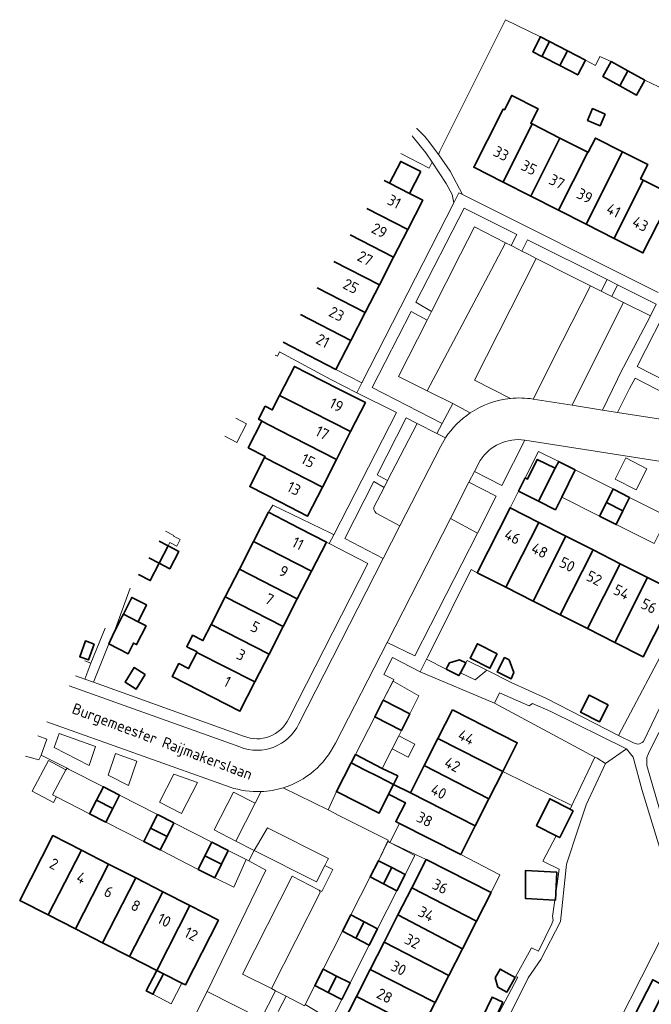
# Model space of a CAD drawing. Header units: metres. Extents: x 178952 to 185583, y 415201 to 419317.
# Tile 10 of 165: x 180273 to 180377, y 418049 to 418210. Entities that reach past the tile are written whole.
import ezdxf
from ezdxf.enums import TextEntityAlignment as Align

# ---------------------------------------------------------------- set-up
doc = ezdxf.new("R2010")
doc.units = ezdxf.units.M
for name, color, linetype, lineweight in [('B-XX-GR-BEPLANTING_CULTUUR_BODEMBEDEKKER-GV', 253, 'Continuous', 18), ('B-XX-GR-BEPLANTING_CULTUUR_HEESTERS-GV', 253, 'Continuous', 18), ('B-XX-OG-BEBOUWING-GV', 252, 'Continuous', 35), ('B-XX-OG-BEBOUWING-T18', 252, 'Continuous', 18), ('B-XX-OG-BEBOUWING_OVERBOUWING-GV', 252, 'Continuous', 18), ('B-XX-OG-BEBOUWING_SCHUUR-GV', 252, 'Continuous', 35), ('B-XX-OG-TERREIN_CULTUURSCHEIDING-GV', 253, 'Continuous', 18), ('B-XX-OG-TERREIN_ERF-GV', 253, 'Continuous', 18), ('B-XX-OG-TOPOGRAFIE-T18', 253, 'Continuous', 18), ('B-XX-VH-VERHARDING_ASFALT-GV', 251, 'Continuous', 18), ('B-XX-VH-VERHARDING_BEDRIJFSVLOERPLAAT-GV', 251, 'Continuous', 18), ('B-XX-VH-VERHARDING_BETONSTRAATSTEEN-GV', 251, 'Continuous', 18), ('B-XX-VH-VERHARDING_OPEN-GV', 251, 'Continuous', 18), ('B-XX-VH-VERHARDING_SIERBESTRATING-GV', 251, 'Continuous', 18), ('B-XX-VH-VERHARDING_TEGEL-GV', 251, 'Continuous', 18)]:
    doc.layers.add(name, color=color, linetype=linetype, lineweight=lineweight)
doc.styles.add('NLCS-ISO-M-T18', font='NLCS-ISO.ttf', dxfattribs={"height": 1.8})

msp = doc.modelspace()

# ---------------------------------------------------------------- linework, layer by layer
at = {"layer": 'B-XX-GR-BEPLANTING_CULTUUR_BODEMBEDEKKER-GV'}
for points in [[(180340.542, 418162.302), (180345.291, 418171.67), (180347.566, 418176.157), (180352.666, 418173.546), (180353.587, 418173.079), (180354.514, 418174.929), (180345.891, 418179.25), (180337.984, 418163.819)], [(180356.376, 418171.664), (180357.706, 418170.989), (180363.421, 418168.09), (180366.391, 418166.58), (180366.61, 418166.471), (180368.367, 418165.596), (180369.325, 418167.507), (180356.297, 418174.035), (180355.366, 418172.176)], [(180372.01, 418163.782), (180376.435, 418161.578), (180377.391, 418163.466), (180371.071, 418166.633), (180370.12, 418164.723)], [(180339.844, 418149.307), (180335.141, 418151.65), (180339.803, 418160.845), (180337.205, 418162.299), (180330.821, 418149.84), (180342.274, 418143.947), (180344.011, 418147.23)], [(180373.919, 418151.373), (180373.018, 418149.676), (180371.048, 418145.721), (180383.461, 418143.84), (180385.678, 418143.438), (180387.872, 418142.923), (180388.361, 418143.94)], [(180338.2, 418143.918), (180336.361, 418144.86), (180331.621, 418135.517), (180333.322, 418134.556)], [(180331.474, 418129.222), (180331.231, 418129.482), (180331.077, 418129.814), (180331.07, 418130.233), (180332.745, 418133.449), (180331.056, 418134.404), (180326.321, 418125.07), (180332.601, 418121.82), (180335.338, 418127.152)], [(180351.13, 418131.988), (180346.682, 418134.295), (180343.632, 418128.335), (180348.059, 418125.972)], [(180383.514, 418108.842), (180391.333, 418124.809), (180388.839, 418126.012), (180371.236, 418092.794), (180373.654, 418091.555), (180374.352, 418091.359), (180374.66, 418091.439), (180375.109, 418091.619), (180375.294, 418091.815)], [(180349.593, 418103.488), (180346.402, 418105.101), (180346.15, 418104.711), (180345.266, 418103.053), (180347.673, 418101.899)], [(180360.115, 418096.708), (180357.1, 418098.038), (180356.562, 418097.637), (180351.664, 418099.775), (180350.895, 418098.101), (180361.723, 418092.26), (180367.337, 418089.232), (180367.695, 418089.054), (180369.097, 418088.167), (180372.502, 418090.605)], [(180285.421, 418090.96), (180279.481, 418093.13), (180278.631, 418090.79), (180284.371, 418087.86)], [(180302.151, 418085.06), (180298.251, 418086.45), (180295.911, 418081.87), (180299.551, 418079.98)], [(180311.611, 418081.69), (180308.031, 418083.47), (180304.881, 418077.32), (180308.461, 418075.47)], [(180311.471, 418073.91), (180310.591, 418072.21), (180313.38, 418070.692), (180303.751, 418050.83), (180312.611, 418046.34), (180314.96, 418050.93), (180314.268, 418051.278), (180309.511, 418053.67), (180317.7, 418069.74), (180322.106, 418067.451), (180322.551, 418067.22), (180324.361, 418070.8), (180323.051, 418071.47), (180321.671, 418068.81)]]:
    msp.add_lwpolyline(points, close=True, dxfattribs=at)
msp.add_lwpolyline([(180348.511, 418137.87), (180347.596, 418136.083), (180352.046, 418133.784), (180355.835, 418141.209)], dxfattribs=at)
msp.add_lwpolyline([(180355.835, 418141.209, 0.2893203), (180348.511, 418137.87)], format="xyb", dxfattribs=at)
at = {"layer": 'B-XX-GR-BEPLANTING_CULTUUR_HEESTERS-GV'}
for points in [[(180375.881, 418136.52), (180372.401, 418138.28), (180370.641, 418134.79), (180374.131, 418133.05)], [(180292.18, 418088.56), (180288.721, 418089.82), (180287.511, 418086.27), (180290.821, 418084.57)]]:
    msp.add_lwpolyline(points, close=True, dxfattribs=at)
for points in [[(180282.134, 418102.569), (180283.659, 418102.022), (180284.651, 418104.61), (180283.647, 418104.996)], [(180273.918, 418089.393), (180276.139, 418088.774), (180276.521, 418089.57), (180277.451, 418092.17), (180275.978, 418092.698)], [(180350.779, 418041.747), (180356.368, 418053.038), (180358.453, 418056.065), (180361.692, 418062.311), (180362.601, 418071.12), (180362.662, 418071.711), (180364.57, 418077.459), (180365.071, 418078.967), (180365.879, 418081.401), (180369.097, 418088.167), (180367.695, 418089.054), (180367.337, 418089.232), (180363.855, 418082.004), (180363.572, 418081.299), (180363.255, 418080.694), (180363.334, 418080.653), (180363.756, 418080.436), (180361.563, 418076.051), (180361.074, 418076.3), (180360.982, 418076.346), (180358.813, 418072.198), (180358.918, 418072.146), (180361.459, 418070.873), (180360.909, 418066.888), (180360.848, 418065.797), (180360.759, 418065.802), (180360.39, 418063.132), (180360.502, 418062.484), (180360.256, 418061.906), (180358.087, 418057.449), (180356.943, 418057.961), (180356.558, 418057.269), (180354.32, 418053.24), (180354.677, 418053.138), (180351.011, 418046.221)]]:
    msp.add_lwpolyline(points, dxfattribs=at)
at = {"layer": 'B-XX-OG-BEBOUWING-GV'}
for points in [[(180362.835, 418205.018), (180359.882, 418206.562), (180358.655, 418204.082), (180358.77, 418204.022), (180361.574, 418202.606)], [(180365.794, 418203.471), (180362.835, 418205.018), (180361.574, 418202.606), (180364.533, 418201.059)], [(180372.759, 418201.724), (180369.997, 418203.243), (180368.655, 418200.803), (180371.417, 418199.284)], [(180375.52, 418200.205), (180372.759, 418201.724), (180371.417, 418199.284), (180374.178, 418197.765)], [(180357.063, 418193.027), (180356.821, 418193.15), (180358.018, 418195.516), (180353.698, 418197.702), (180352.501, 418195.335), (180352.277, 418195.449), (180349.721, 418190.39), (180347.46, 418185.93), (180352.292, 418183.485)], [(180361.609, 418190.728), (180357.063, 418193.027), (180352.292, 418183.485), (180356.83, 418181.188)], [(180366.156, 418188.428), (180361.609, 418190.728), (180356.83, 418181.188), (180361.385, 418178.883)], [(180371.842, 418188.48), (180367.419, 418190.717), (180366.239, 418188.386), (180366.156, 418188.428), (180361.385, 418178.883), (180365.932, 418176.581)], [(180375.247, 418183.829), (180374.841, 418184.034), (180376.021, 418186.366), (180371.842, 418188.48), (180365.932, 418176.581), (180370.487, 418174.276)], [(180380.041, 418181.4), (180375.581, 418183.66), (180375.247, 418183.829), (180370.487, 418174.276), (180375.221, 418171.88)], [(180325.251, 418149.63), (180320.211, 418152.199), (180318.056, 418153.297), (180315.624, 418148.526), (180317.778, 418147.428), (180327.269, 418142.588), (180329.7, 418147.36)], [(180317.778, 418147.428), (180315.624, 418148.526), (180314.414, 418146.154), (180313.257, 418146.744), (180312.177, 418144.625), (180312.724, 418144.346), (180312.712, 418144.323), (180315.462, 418142.888), (180324.956, 418138.046), (180327.269, 418142.588)], [(180315.462, 418142.888), (180312.712, 418144.323), (180310.483, 418139.95), (180313.246, 418138.541), (180313.156, 418138.365), (180322.643, 418133.505), (180324.956, 418138.046)], [(180322.643, 418133.505), (180313.156, 418138.365), (180310.723, 418133.594), (180315.771, 418131.02), (180320.221, 418128.75)], [(180360.846, 418136.593), (180357.885, 418138.049), (180356.297, 418134.818), (180355.904, 418135.012), (180354.811, 418132.854), (180358.107, 418131.185)], [(180364.085, 418136.335), (180361.453, 418137.665), (180361.398, 418137.715), (180360.846, 418136.593), (180358.107, 418131.185), (180360.859, 418129.791), (180361.906, 418131.867)], [(180373.019, 418131.822), (180370.379, 418133.156), (180370.321, 418133.2), (180369.218, 418130.968), (180371.927, 418129.593)], [(180371.927, 418129.593), (180369.218, 418130.968), (180368.115, 418128.736), (180370.836, 418127.364)], [(180318.841, 418126.77), (180313.777, 418129.365), (180311.334, 418124.58), (180320.848, 418119.713), (180323.291, 418124.49)], [(180358.134, 418127.72), (180353.421, 418130.11), (180348.051, 418119.46), (180352.748, 418117.079)], [(180362.589, 418125.462), (180358.134, 418127.72), (180352.748, 418117.079), (180357.204, 418114.82)], [(180311.334, 418124.58), (180309.023, 418120.054), (180318.523, 418115.167), (180320.848, 418119.713)], [(180367.035, 418123.208), (180362.589, 418125.462), (180357.204, 418114.82), (180361.659, 418112.561)], [(180371.499, 418120.945), (180367.035, 418123.208), (180361.659, 418112.561), (180366.123, 418110.298)], [(180309.023, 418120.054), (180306.699, 418115.5), (180316.208, 418110.639), (180318.523, 418115.167)], [(180375.954, 418118.686), (180371.499, 418120.945), (180366.123, 418110.298), (180370.588, 418108.034)], [(180380.641, 418116.31), (180375.954, 418118.686), (180370.588, 418108.034), (180375.251, 418105.67)], [(180293.806, 418114.182), (180291.396, 418115.406), (180289.986, 418112.651), (180292.4, 418111.415)], [(180306.699, 418115.5), (180304.383, 418110.965), (180313.888, 418106.103), (180316.208, 418110.639)], [(180293.71, 418110.75), (180292.4, 418111.415), (180289.986, 418112.651), (180289.801, 418112.29), (180288.491, 418109.73), (180287.611, 418107.79), (180290.751, 418106.17), (180291.651, 418107.92), (180292.151, 418107.68)], [(180304.383, 418110.965), (180303.045, 418108.344), (180301.348, 418109.21), (180300.391, 418107.336), (180302.088, 418106.47), (180302.058, 418106.412), (180311.564, 418101.557), (180313.888, 418106.103)], [(180302.058, 418106.412), (180300.697, 418103.746), (180299.061, 418104.58), (180297.981, 418102.46), (180309.121, 418096.78), (180311.564, 418101.557)], [(180336.965, 418096.305), (180332.614, 418098.553), (180331.236, 418095.859), (180335.602, 418093.614)], [(180343.971, 418096.97), (180341.594, 418092.286), (180352.224, 418086.873), (180352.233, 418086.891), (180354.611, 418091.58)], [(180341.594, 418092.286), (180339.339, 418087.842), (180349.964, 418082.416), (180352.224, 418086.873)], [(180332.446, 418087.388), (180330.249, 418088.518), (180328.057, 418089.645), (180327.359, 418088.281), (180329.559, 418087.163), (180331.765, 418086.043), (180334.288, 418084.761), (180335.004, 418086.144)], [(180331.765, 418086.043), (180329.559, 418087.163), (180327.359, 418088.281), (180324.95, 418083.573), (180331.925, 418080.039), (180333.498, 418083.182), (180334.288, 418084.761)], [(180339.339, 418087.842), (180337.066, 418083.362), (180347.703, 418077.958), (180349.964, 418082.416)], [(180289.381, 418083), (180286.721, 418084.37), (180285.58, 418082.16), (180288.241, 418080.79)], [(180337.066, 418083.362), (180334.288, 418084.761), (180333.498, 418083.182), (180336.252, 418081.757), (180334.68, 418078.66), (180335.259, 418078.366), (180345.321, 418073.26), (180347.703, 418077.958)], [(180288.241, 418080.79), (180285.58, 418082.16), (180284.44, 418079.95), (180287.101, 418078.58)], [(180298.291, 418078.44), (180295.591, 418079.82), (180294.466, 418077.605), (180297.169, 418076.232)], [(180297.169, 418076.232), (180294.466, 418077.605), (180293.341, 418075.39), (180296.041, 418074.01)], [(180283.109, 418073.976), (180278.401, 418076.38), (180272.981, 418065.75), (180277.674, 418063.355)], [(180307.2, 418073.92), (180304.481, 418075.27), (180303.371, 418073.045), (180306.088, 418071.69)], [(180287.559, 418071.705), (180283.109, 418073.976), (180277.674, 418063.355), (180282.118, 418061.087)], [(180306.088, 418071.69), (180303.371, 418073.045), (180302.261, 418070.82), (180304.981, 418069.47)], [(180292.009, 418069.433), (180287.559, 418071.705), (180282.118, 418061.087), (180286.571, 418058.815)], [(180334.016, 418071.136), (180331.816, 418072.256), (180330.461, 418069.597), (180332.653, 418068.459)], [(180336.213, 418070.017), (180334.016, 418071.136), (180332.653, 418068.459), (180334.844, 418067.321)], [(180339.671, 418072.47), (180337.29, 418067.789), (180347.906, 418062.349), (180350.301, 418067.06), (180350.295, 418067.063)], [(180296.451, 418067.166), (180292.009, 418069.433), (180286.571, 418058.815), (180291.015, 418056.547)], [(180337.29, 418067.789), (180335.035, 418063.356), (180345.611, 418057.834), (180347.906, 418062.349)], [(180300.91, 418064.889), (180296.451, 418067.166), (180291.015, 418056.547), (180295.468, 418054.275)], [(180305.591, 418062.5), (180300.91, 418064.889), (180295.468, 418054.275), (180296.552, 418053.722), (180299.576, 418052.179), (180300.161, 418051.88)], [(180329.49, 418062.232), (180327.298, 418063.371), (180325.922, 418060.684), (180328.12, 418059.545)], [(180335.035, 418063.356), (180332.763, 418058.888), (180343.384, 418053.452), (180345.611, 418057.834)], [(180331.682, 418061.092), (180329.49, 418062.232), (180328.12, 418059.545), (180330.318, 418058.405)], [(180332.763, 418058.888), (180330.49, 418054.42), (180341.134, 418049.025), (180343.384, 418053.452)], [(180324.973, 418053.346), (180322.761, 418054.474), (180321.392, 418051.789), (180323.599, 418050.652)], [(180327.179, 418052.22), (180324.973, 418053.346), (180323.599, 418050.652), (180325.805, 418049.515)], [(180330.49, 418054.42), (180328.236, 418049.988), (180338.866, 418044.563), (180341.134, 418049.025)], [(180379.042, 418051.579), (180378.091, 418052.079), (180376.83, 418052.741), (180373.934, 418047.092), (180376.158, 418045.952)], [(180328.236, 418049.988), (180325.841, 418045.28), (180336.481, 418039.87), (180338.866, 418044.563)]]:
    msp.add_lwpolyline(points, close=True, dxfattribs=at)
for points in [[(180329.905, 418179.182), (180336.632, 418175.738), (180339.091, 418180.53), (180336.937, 418181.634), (180333.654, 418183.318), (180332.768, 418183.774)], [(180327.2, 418174.844), (180334.305, 418171.204), (180336.632, 418175.738), (180329.905, 418179.182)], [(180324.49, 418170.498), (180331.978, 418166.669), (180334.305, 418171.204), (180327.2, 418174.844)], [(180321.779, 418166.15), (180329.651, 418162.135), (180331.978, 418166.669), (180324.49, 418170.498)], [(180319.066, 418161.8), (180327.283, 418157.519), (180329.651, 418162.135), (180321.779, 418166.15)], [(180316.221, 418157.237), (180320.421, 418155.08), (180324.861, 418152.8), (180327.283, 418157.519), (180319.066, 418161.8)], [(180294.191, 418121.906), (180295.871, 418121.021), (180297.346, 418123.864), (180295.885, 418124.623)], [(180292.498, 418119.191), (180294.397, 418118.178), (180295.871, 418121.021), (180294.191, 418121.906)]]:
    msp.add_lwpolyline(points, dxfattribs=at)
at = {"layer": 'B-XX-OG-BEBOUWING_OVERBOUWING-GV'}
for points in [[(180306.621, 418141.84), (180308.629, 418140.81), (180310.213, 418143.897), (180308.463, 418144.795)], [(180295.885, 418124.623), (180297.346, 418123.864), (180297.625, 418124.421), (180298.741, 418123.842), (180299.285, 418124.891), (180298.231, 418125.437), (180298.286, 418125.542), (180296.905, 418126.258)]]:
    msp.add_lwpolyline(points, dxfattribs=at)
for points in [[(180358.091, 418139.33), (180355.904, 418135.012), (180356.297, 418134.818), (180357.091, 418136.434), (180357.885, 418138.049), (180359.366, 418137.321), (180360.846, 418136.593), (180361.398, 418137.715)], [(180370.321, 418133.2), (180364.085, 418136.335), (180361.906, 418131.867), (180368.115, 418128.736), (180369.218, 418130.968)], [(180379.247, 418128.692), (180373.019, 418131.822), (180371.927, 418129.593), (180370.836, 418127.364), (180377.035, 418124.237), (180378.141, 418126.465)], [(180338.476, 418099.287), (180334.229, 418101.708), (180332.614, 418098.553), (180336.965, 418096.305)], [(180335.152, 418092.726), (180335.602, 418093.614), (180331.236, 418095.859), (180328.057, 418089.645), (180330.249, 418088.518), (180332.446, 418087.388), (180334.077, 418090.605)], [(180337.819, 418091.385), (180335.152, 418092.726), (180334.077, 418090.605), (180336.686, 418089.208)], [(180279.016, 418082.743), (180278.387, 418083.067), (180280.572, 418087.129), (180277.725, 418088.661), (180275.034, 418083.659), (180278.504, 418081.792)], [(180279.016, 418082.743), (180284.44, 418079.95), (180285.58, 418082.16), (180286.721, 418084.37), (180281.007, 418087.283), (180280.744, 418087.448), (180280.572, 418087.129), (180278.387, 418083.067)], [(180295.591, 418079.82), (180289.381, 418083), (180288.241, 418080.79), (180287.101, 418078.58), (180293.341, 418075.39), (180294.466, 418077.605)], [(180304.481, 418075.27), (180298.291, 418078.44), (180297.169, 418076.232), (180296.041, 418074.01), (180302.261, 418070.82), (180303.371, 418073.045)], [(180345.321, 418073.26), (180335.259, 418078.366), (180333.679, 418075.238), (180339.671, 418072.47), (180350.295, 418067.063), (180351.741, 418069.928)], [(180337.787, 418073.117), (180333.679, 418075.238), (180333.407, 418075.378), (180333.347, 418075.407), (180331.816, 418072.256), (180334.016, 418071.136), (180336.213, 418070.017)], [(180310.15, 418072.432), (180307.2, 418073.92), (180306.088, 418071.69), (180304.981, 418069.47), (180308.128, 418067.908)], [(180334.844, 418067.321), (180332.653, 418068.459), (180330.461, 418069.597), (180327.298, 418063.371), (180329.49, 418062.232), (180331.682, 418061.092)], [(180330.318, 418058.405), (180328.12, 418059.545), (180325.922, 418060.684), (180322.761, 418054.474), (180324.973, 418053.346), (180327.179, 418052.22)], [(180299.576, 418052.179), (180296.552, 418053.722), (180294.836, 418050.36), (180297.857, 418048.811)], [(180325.805, 418049.515), (180323.599, 418050.652), (180321.392, 418051.789), (180319.811, 418048.676), (180324.085, 418046.129)]]:
    msp.add_lwpolyline(points, close=True, dxfattribs=at)
at = {"layer": 'B-XX-OG-BEBOUWING_SCHUUR-GV'}
for points in [[(180359.882, 418206.562), (180358.414, 418207.329), (180357.133, 418204.878), (180358.655, 418204.082)], [(180369.023, 418194.635), (180366.971, 418195.538), (180366.124, 418193.613), (180368.176, 418192.709)], [(180338.77, 418185.211), (180335.486, 418186.894), (180333.654, 418183.318), (180336.937, 418181.634)], [(180297.346, 418123.864), (180295.871, 418121.021), (180297.602, 418120.123), (180299.078, 418122.968)], [(180285.206, 418107.76), (180283.776, 418108.276), (180282.838, 418105.677), (180284.268, 418105.161)], [(180351.319, 418106.16), (180348.059, 418107.815), (180346.871, 418105.469), (180350.129, 418103.815)], [(180346.15, 418104.711), (180345.101, 418105.201), (180343.491, 418104.711), (180343.148, 418104.068), (180342.931, 418103.661), (180345.031, 418102.611), (180345.266, 418103.053)], [(180353.272, 418105.168), (180352.515, 418105.553), (180351.327, 418103.206), (180353.602, 418102.051), (180354.057, 418103.101)], [(180293.577, 418102.793), (180291.76, 418103.912), (180290.273, 418101.498), (180292.09, 418100.379)], [(180369.525, 418097.816), (180366.39, 418099.399), (180364.979, 418096.604), (180368.114, 418095.021)], [(180363.756, 418080.436), (180363.334, 418080.653), (180363.255, 418080.694), (180359.925, 418082.407), (180357.758, 418077.985), (180360.982, 418076.346), (180361.074, 418076.3), (180361.563, 418076.051)], [(180361.102, 418070.364), (180355.969, 418070.65), (180355.929, 418066.071), (180360.759, 418065.802), (180360.848, 418065.797), (180360.909, 418066.888)], [(180296.552, 418053.722), (180295.468, 418054.275), (180293.747, 418050.918), (180294.836, 418050.36)], [(180354.249, 418053.112), (180351.794, 418054.49), (180350.997, 418053.07), (180351.432, 418051.548), (180352.907, 418050.72)], [(180352.258, 418049.048), (180350.477, 418049.9), (180348.845, 418046.49), (180350.626, 418045.638)]]:
    msp.add_lwpolyline(points, close=True, dxfattribs=at)
at = {"layer": 'B-XX-OG-TERREIN_CULTUURSCHEIDING-GV'}
for points in [[(180338.102, 418192.327), (180338.132, 418192.301), (180339.423, 418190.982), (180340.091, 418190.159), (180341.672, 418188.048), (180341.923, 418188.551), (180352.672, 418210.123), (180358.414, 418207.329), (180359.882, 418206.562), (180362.835, 418205.018), (180365.794, 418203.471), (180367.434, 418202.638), (180368.128, 418204.076), (180369.997, 418203.243), (180372.759, 418201.724), (180375.52, 418200.205), (180378.959, 418198.566)], [(180335.513, 418188.177), (180340.164, 418185.788), (180340.622, 418186.758), (180339.586, 418188.311), (180337.538, 418190.874), (180337.336, 418191.1)], [(180377.819, 418093.274), (180376.105, 418089.849), (180375.861, 418089.15), (180375.849, 418087.861), (180381.171, 418069.63)], [(180371.205, 418045.757), (180378.777, 418060.579), (180379.225, 418061.248), (180379.603, 418061.959), (180379.91, 418062.703), (180380.141, 418063.474), (180380.294, 418064.264), (180380.369, 418065.066), (180380.363, 418065.871), (180380.278, 418066.671), (180380.221, 418066.989), (180375.1, 418083.779), (180373.59, 418089.25), (180372.502, 418090.605), (180369.097, 418088.167), (180365.879, 418081.401), (180365.071, 418078.967), (180364.57, 418077.459), (180362.662, 418071.711), (180362.601, 418071.12), (180361.692, 418062.311), (180358.453, 418056.065), (180356.368, 418053.038), (180350.779, 418041.747)]]:
    msp.add_lwpolyline(points, dxfattribs=at)
at = {"layer": 'B-XX-OG-TERREIN_ERF-GV'}
for points in [[(180378.959, 418198.566), (180375.52, 418200.205), (180374.178, 418197.765), (180371.417, 418199.284), (180368.655, 418200.803), (180369.997, 418203.243), (180368.128, 418204.076), (180367.434, 418202.638), (180365.794, 418203.471), (180364.533, 418201.059), (180361.574, 418202.606), (180358.77, 418204.022), (180358.655, 418204.082), (180359.882, 418206.562), (180358.414, 418207.329), (180352.672, 418210.123), (180341.923, 418188.551), (180341.672, 418188.048), (180341.746, 418187.949), (180343.607, 418185.295), (180345.595, 418181.473), (180377.741, 418165.38)], [(180332.768, 418183.774), (180333.654, 418183.318), (180336.937, 418181.634), (180339.091, 418180.53), (180336.632, 418175.738), (180334.305, 418171.204), (180331.978, 418166.669), (180329.651, 418162.135), (180327.283, 418157.519), (180324.861, 418152.8), (180329.113, 418150.616), (180344.186, 418180.078), (180343.897, 418181.457), (180342.938, 418183.286), (180340.622, 418186.758), (180340.164, 418185.788), (180335.513, 418188.177)], [(180379.88, 418164.29), (180374.271, 418153.28), (180379.061, 418150.81)], [(180323.771, 418124.25), (180323.291, 418124.49), (180320.848, 418119.713), (180318.523, 418115.167), (180316.208, 418110.639), (180313.888, 418106.103), (180311.564, 418101.557), (180309.121, 418096.78), (180297.981, 418102.46), (180299.061, 418104.58), (180300.697, 418103.746), (180302.058, 418106.412), (180302.088, 418106.47), (180300.391, 418107.336), (180301.348, 418109.21), (180303.045, 418108.344), (180304.383, 418110.965), (180306.699, 418115.5), (180309.023, 418120.054), (180311.334, 418124.58), (180313.777, 418129.365), (180314.517, 418130.561), (180323.996, 418125.927), (180324.499, 418125.67), (180334.771, 418145.72), (180328.271, 418148.97), (180324.019, 418151.154), (180315.628, 418155.656), (180315.295, 418154.957), (180314.917, 418155.146)], [(180379.247, 418128.692), (180373.019, 418131.822), (180371.927, 418129.593), (180370.836, 418127.364), (180368.115, 418128.736), (180369.218, 418130.968), (180370.321, 418133.2), (180364.085, 418136.335), (180361.906, 418131.867), (180360.859, 418129.791), (180358.107, 418131.185), (180354.811, 418132.854), (180353.421, 418130.11), (180358.134, 418127.72), (180362.589, 418125.462), (180367.035, 418123.208), (180371.499, 418120.945), (180375.954, 418118.686), (180380.641, 418116.31), (180375.251, 418105.67), (180370.588, 418108.034), (180366.123, 418110.298), (180361.659, 418112.561), (180357.204, 418114.82), (180352.748, 418117.079), (180348.051, 418119.46), (180347.061, 418119.98), (180340.624, 418107.091), (180339.894, 418105.628), (180339.723, 418105.286), (180342.931, 418103.661), (180345.031, 418102.611), (180345.266, 418103.053), (180346.15, 418104.711), (180346.402, 418105.101), (180349.593, 418103.488), (180353.589, 418101.468), (180359.421, 418098.849), (180371.236, 418092.794), (180388.839, 418126.012)], [(180295.885, 418124.623), (180297.346, 418123.864), (180295.871, 418121.021), (180294.397, 418118.178), (180292.498, 418119.191)], [(180317.11, 418095.579), (180330.101, 418120.96), (180323.771, 418124.25)], [(180291.101, 418116.95), (180288.491, 418109.73), (180289.801, 418112.29), (180289.986, 418112.651), (180291.396, 418115.406), (180293.806, 418114.182), (180292.4, 418111.415), (180293.71, 418110.75), (180292.151, 418107.68), (180291.651, 418107.92), (180290.751, 418106.17), (180287.611, 418107.79), (180285.112, 418101.501), (180309.68, 418092.69)], [(180283.647, 418104.996), (180284.651, 418104.61), (180286.998, 418110.37)], [(180299.524, 418042.478), (180303.751, 418050.83), (180313.38, 418070.692), (180310.591, 418072.21), (180310.372, 418072.32), (180310.15, 418072.432), (180307.2, 418073.92), (180306.088, 418071.69), (180304.981, 418069.47), (180302.261, 418070.82), (180303.371, 418073.045), (180304.481, 418075.27), (180298.291, 418078.44), (180297.169, 418076.232), (180296.041, 418074.01), (180293.341, 418075.39), (180294.466, 418077.605), (180295.591, 418079.82), (180289.381, 418083), (180288.241, 418080.79), (180287.101, 418078.58), (180284.44, 418079.95), (180285.58, 418082.16), (180286.721, 418084.37), (180281.007, 418087.283), (180280.744, 418087.448), (180276.521, 418089.57), (180276.139, 418088.774), (180273.918, 418089.393)], [(180351.011, 418046.221), (180354.677, 418053.138), (180354.32, 418053.24), (180356.558, 418057.269), (180356.943, 418057.961), (180358.087, 418057.449), (180360.256, 418061.906), (180360.502, 418062.484), (180360.39, 418063.132), (180360.759, 418065.802), (180360.848, 418065.797), (180360.909, 418066.888), (180361.459, 418070.873), (180358.918, 418072.146), (180358.813, 418072.198), (180360.982, 418076.346), (180361.074, 418076.3), (180361.563, 418076.051), (180363.756, 418080.436), (180363.334, 418080.653), (180363.255, 418080.694), (180363.572, 418081.299), (180352.224, 418086.873), (180349.964, 418082.416), (180347.703, 418077.958), (180345.321, 418073.26), (180335.259, 418078.366), (180334.68, 418078.66), (180336.252, 418081.757), (180333.498, 418083.182), (180331.925, 418080.039), (180324.95, 418083.573), (180323.564, 418080.62), (180325.431, 418079.61), (180333.45, 418075.62), (180331.816, 418072.256), (180334.016, 418071.136), (180336.213, 418070.017), (180334.844, 418067.321), (180332.653, 418068.459), (180330.461, 418069.597), (180327.298, 418063.371), (180329.49, 418062.232), (180331.682, 418061.092), (180330.318, 418058.405), (180328.12, 418059.545), (180325.922, 418060.684), (180322.761, 418054.474), (180324.973, 418053.346), (180327.179, 418052.22), (180325.805, 418049.515), (180323.599, 418050.652), (180321.392, 418051.789), (180319.811, 418048.676)], [(180319.711, 418048.48), (180316.691, 418050.05), (180315.406, 418047.508)]]:
    msp.add_lwpolyline(points, dxfattribs=at)
for points in [[(180357.063, 418193.027), (180361.609, 418190.728), (180366.156, 418188.428), (180366.239, 418188.386), (180367.419, 418190.717), (180371.842, 418188.48), (180376.021, 418186.366), (180374.841, 418184.034), (180375.247, 418183.829), (180375.581, 418183.66), (180380.041, 418181.4), (180375.221, 418171.88), (180370.487, 418174.276), (180365.932, 418176.581), (180361.385, 418178.883), (180356.83, 418181.188), (180352.292, 418183.485), (180347.46, 418185.93), (180349.721, 418190.39), (180352.277, 418195.449), (180352.501, 418195.335), (180353.698, 418197.702), (180358.018, 418195.516), (180356.821, 418193.15)], [(180313.156, 418138.365), (180313.246, 418138.541), (180310.483, 418139.95), (180312.712, 418144.323), (180312.724, 418144.346), (180312.177, 418144.625), (180313.257, 418146.744), (180314.414, 418146.154), (180315.624, 418148.526), (180318.056, 418153.297), (180320.211, 418152.199), (180325.251, 418149.63), (180329.7, 418147.36), (180327.269, 418142.588), (180324.956, 418138.046), (180322.643, 418133.505), (180320.221, 418128.75), (180315.771, 418131.02), (180310.723, 418133.594)], [(180343.971, 418096.97), (180354.611, 418091.58), (180352.233, 418086.891), (180352.224, 418086.873), (180363.572, 418081.299), (180363.855, 418082.004), (180367.337, 418089.232), (180361.723, 418092.26), (180350.895, 418098.101), (180338.701, 418103.24), (180334.111, 418105.58), (180332.711, 418102.8), (180334.371, 418101.98), (180334.229, 418101.708), (180334.184, 418101.62), (180332.614, 418098.553), (180336.965, 418096.305), (180335.602, 418093.614), (180331.236, 418095.859), (180328.057, 418089.645), (180330.249, 418088.518), (180332.446, 418087.388), (180335.004, 418086.144), (180334.288, 418084.761), (180337.066, 418083.362), (180339.339, 418087.842), (180341.594, 418092.286)], [(180277.674, 418063.355), (180272.981, 418065.75), (180278.401, 418076.38), (180283.109, 418073.976), (180287.559, 418071.705), (180292.009, 418069.433), (180296.451, 418067.166), (180300.91, 418064.889), (180305.591, 418062.5), (180300.161, 418051.88), (180299.576, 418052.179), (180296.552, 418053.722), (180295.468, 418054.275), (180291.015, 418056.547), (180286.571, 418058.815), (180282.118, 418061.087)], [(180347.906, 418062.349), (180345.611, 418057.834), (180343.384, 418053.452), (180341.134, 418049.025), (180338.866, 418044.563), (180336.481, 418039.87), (180325.841, 418045.28), (180328.236, 418049.988), (180330.49, 418054.42), (180332.763, 418058.888), (180335.035, 418063.356), (180337.29, 418067.789), (180339.671, 418072.47), (180350.295, 418067.063), (180350.301, 418067.06)]]:
    msp.add_lwpolyline(points, close=True, dxfattribs=at)
msp.add_lwpolyline([(180309.68, 418092.69, 0.4082409), (180317.11, 418095.579)], format="xyb", dxfattribs=at)
at = {"layer": 'B-XX-VH-VERHARDING_ASFALT-GV'}
for points in [[(180337.336, 418191.1), (180337.538, 418190.874), (180339.586, 418188.311), (180340.622, 418186.758), (180342.938, 418183.286), (180343.897, 418181.457), (180344.186, 418180.078), (180345.041, 418181.75), (180345.595, 418181.473), (180343.607, 418185.295), (180341.746, 418187.949), (180341.672, 418188.048), (180340.091, 418190.159), (180339.423, 418190.982), (180338.132, 418192.301), (180338.102, 418192.327)], [(180314.917, 418155.146), (180315.295, 418154.957), (180315.628, 418155.656), (180324.019, 418151.154), (180328.271, 418148.97), (180329.113, 418150.616), (180324.861, 418152.8), (180320.421, 418155.08), (180316.221, 418157.237)], [(180387.872, 418142.923), (180385.678, 418143.438), (180383.461, 418143.84), (180371.048, 418145.721), (180368.563, 418146.118), (180363.607, 418146.91), (180357.186, 418147.936)], [(180342.82, 418141.551), (180342.053, 418140.232), (180335.338, 418127.152), (180332.601, 418121.82), (180318.779, 418094.718)], [(180355.835, 418141.209), (180383.443, 418136.87)], [(180324.761, 418091.5), (180333.251, 418108.05), (180343.632, 418128.335), (180346.682, 418134.295), (180347.596, 418136.083), (180348.511, 418137.87)], [(180286.998, 418110.37), (180284.651, 418104.61), (180283.659, 418102.022), (180285.112, 418101.501), (180287.611, 418107.79), (180288.491, 418109.73), (180291.101, 418116.95)], [(180309.071, 418090.91), (180281.116, 418100.937)], [(180277.431, 418095.028), (180307.494, 418084.308)]]:
    msp.add_lwpolyline(points, dxfattribs=at)
for points in [[(180353.467, 418148.032, 0.1220441), (180346.902, 418145.669)], [(180357.186, 418147.936, 0.0645391), (180353.467, 418148.032)], [(180346.902, 418145.669, 0.1007308), (180342.82, 418141.551)], [(180348.511, 418137.87, -0.2893203), (180355.835, 418141.209)], [(180318.779, 418094.718, -0.3982124), (180309.071, 418090.91)], [(180316.184, 418084.206, 0.2059668), (180324.761, 418091.5)], [(180307.494, 418084.308, 0.0912684), (180312.599, 418083.59)], [(180312.599, 418083.59, 0.064132), (180316.184, 418084.206)]]:
    msp.add_lwpolyline(points, format="xyb", dxfattribs=at)
at = {"layer": 'B-XX-VH-VERHARDING_BEDRIJFSVLOERPLAAT-GV'}
msp.add_lwpolyline([(180346.902, 418145.669), (180344.011, 418147.23), (180342.274, 418143.947), (180341.393, 418142.282), (180342.82, 418141.551)], dxfattribs=at)
msp.add_lwpolyline([(180342.82, 418141.551, -0.1007308), (180346.902, 418145.669)], format="xyb", dxfattribs=at)
at = {"layer": 'B-XX-VH-VERHARDING_BETONSTRAATSTEEN-GV'}
for points in [[(180339.844, 418149.307), (180350.363, 418169.192), (180352.666, 418173.546), (180347.566, 418176.157), (180345.291, 418171.67), (180340.542, 418162.302), (180339.803, 418160.845), (180335.141, 418151.65)], [(180368.563, 418146.118), (180371.021, 418151.194), (180371.032, 418151.217), (180371.461, 418152.103), (180376.435, 418161.578), (180372.01, 418163.782), (180367.501, 418154.728), (180363.607, 418146.91)], [(180342.053, 418140.232), (180342.82, 418141.551), (180341.393, 418142.282), (180338.2, 418143.918), (180333.322, 418134.556), (180332.745, 418133.449), (180331.07, 418130.233), (180331.077, 418129.814), (180331.231, 418129.482), (180331.474, 418129.222), (180335.338, 418127.152)], [(180370.641, 418134.79), (180372.401, 418138.28), (180375.881, 418136.52), (180374.131, 418133.05)], [(180314.517, 418130.561), (180313.777, 418129.365), (180318.841, 418126.77), (180323.291, 418124.49), (180323.771, 418124.25), (180324.499, 418125.67), (180323.996, 418125.927)], [(180348.059, 418125.972), (180343.632, 418128.335), (180333.251, 418108.05), (180337.781, 418105.83)], [(180284.371, 418087.86), (180278.631, 418090.79), (180279.481, 418093.13), (180285.421, 418090.96)], [(180290.821, 418084.57), (180287.511, 418086.27), (180288.721, 418089.82), (180292.18, 418088.56)], [(180298.251, 418086.45), (180302.151, 418085.06), (180299.551, 418079.98), (180295.911, 418081.87)], [(180313.63, 418077.659), (180311.471, 418073.91), (180321.671, 418068.81), (180323.051, 418071.47), (180323.611, 418072.549), (180323.626, 418072.634)], [(180322.26, 418067.059), (180322.23, 418067.252), (180322.106, 418067.451), (180317.7, 418069.74), (180309.511, 418053.67), (180314.268, 418051.278)]]:
    msp.add_lwpolyline(points, close=True, dxfattribs=at)
for points in [[(180357.186, 418147.936), (180362.042, 418157.487), (180366.61, 418166.471), (180366.391, 418166.58), (180363.421, 418168.09), (180357.706, 418170.989), (180355.518, 418166.677), (180347.576, 418151.02), (180353.467, 418148.032)], [(180383.443, 418136.87), (180355.835, 418141.209), (180352.046, 418133.784), (180347.596, 418136.083), (180346.682, 418134.295), (180351.13, 418131.988), (180348.059, 418125.972), (180337.781, 418105.83), (180333.251, 418108.05), (180324.761, 418091.5)], [(180334.184, 418101.62), (180334.229, 418101.708), (180334.371, 418101.98), (180332.711, 418102.8), (180334.111, 418105.58), (180338.701, 418103.24), (180339.723, 418105.286), (180339.894, 418105.628), (180340.624, 418107.091), (180347.061, 418119.98), (180348.051, 418119.46), (180353.421, 418130.11), (180354.811, 418132.854), (180355.904, 418135.012), (180356.297, 418134.818), (180357.885, 418138.049), (180360.846, 418136.593), (180361.398, 418137.715), (180361.453, 418137.665), (180364.085, 418136.335), (180370.321, 418133.2), (180370.379, 418133.156), (180373.019, 418131.822), (180379.247, 418128.692)], [(180383.514, 418108.842), (180375.294, 418091.815), (180375.109, 418091.619), (180374.66, 418091.439), (180374.352, 418091.359), (180373.654, 418091.555), (180371.236, 418092.794), (180359.421, 418098.849), (180353.589, 418101.468), (180349.593, 418103.488), (180347.673, 418101.899), (180345.266, 418103.053), (180345.031, 418102.611), (180342.931, 418103.661), (180339.723, 418105.286), (180338.701, 418103.24), (180350.895, 418098.101), (180351.664, 418099.775), (180356.562, 418097.637), (180357.1, 418098.038), (180360.115, 418096.708), (180372.502, 418090.605), (180373.59, 418089.25), (180375.1, 418083.779), (180380.221, 418066.989)], [(180316.184, 418084.206), (180323.564, 418080.62), (180324.95, 418083.573), (180327.359, 418088.281), (180328.057, 418089.645), (180331.236, 418095.859), (180332.614, 418098.553), (180334.184, 418101.62)], [(180307.494, 418084.308), (180277.431, 418095.028)], [(180275.978, 418092.698), (180277.451, 418092.17), (180276.521, 418089.57), (180280.744, 418087.448), (180281.007, 418087.283), (180286.721, 418084.37), (180289.381, 418083), (180295.591, 418079.82), (180298.291, 418078.44), (180304.481, 418075.27), (180307.2, 418073.92), (180310.15, 418072.432), (180310.372, 418072.32), (180310.591, 418072.21), (180311.471, 418073.91), (180308.461, 418075.47), (180304.881, 418077.32), (180308.031, 418083.47), (180311.611, 418081.69), (180312.599, 418083.59)], [(180381.171, 418069.63), (180375.849, 418087.861), (180375.861, 418089.15), (180376.105, 418089.849), (180377.819, 418093.274)], [(180325.922, 418060.684), (180327.298, 418063.371), (180330.461, 418069.597), (180331.816, 418072.256), (180333.45, 418075.62), (180325.431, 418079.61), (180323.564, 418080.62), (180316.184, 418084.206)], [(180312.599, 418083.59), (180311.611, 418081.69), (180308.461, 418075.47), (180311.471, 418073.91), (180313.63, 418077.659), (180323.626, 418072.634), (180323.611, 418072.549), (180323.051, 418071.47), (180324.361, 418070.8), (180322.551, 418067.22), (180322.106, 418067.451), (180322.23, 418067.252), (180322.26, 418067.059), (180314.268, 418051.278), (180314.96, 418050.93), (180316.691, 418050.05), (180319.711, 418048.48), (180319.811, 418048.676), (180321.392, 418051.789), (180322.761, 418054.474), (180325.922, 418060.684)], [(180378.777, 418060.579), (180371.205, 418045.757)], [(180373.934, 418047.092), (180376.83, 418052.741)]]:
    msp.add_lwpolyline(points, dxfattribs=at)
for points in [[(180353.467, 418148.032, -0.0645391), (180357.186, 418147.936)], [(180324.761, 418091.5, -0.2059668), (180316.184, 418084.206)], [(180312.599, 418083.59, -0.0912684), (180307.494, 418084.308)], [(180316.184, 418084.206, -0.064132), (180312.599, 418083.59)]]:
    msp.add_lwpolyline(points, format="xyb", dxfattribs=at)
at = {"layer": 'B-XX-VH-VERHARDING_OPEN-GV'}
for points in [[(180353.467, 418148.032), (180347.576, 418151.02), (180355.518, 418166.677), (180357.706, 418170.989), (180356.376, 418171.664), (180355.366, 418172.176), (180354.742, 418172.493), (180353.587, 418173.079), (180352.666, 418173.546), (180350.363, 418169.192), (180339.844, 418149.307)], [(180339.844, 418149.307), (180344.011, 418147.23), (180346.902, 418145.669)]]:
    msp.add_lwpolyline(points, dxfattribs=at)
msp.add_lwpolyline([(180346.902, 418145.669, -0.1220441), (180353.467, 418148.032)], format="xyb", dxfattribs=at)
at = {"layer": 'B-XX-VH-VERHARDING_SIERBESTRATING-GV'}
msp.add_lwpolyline([(180363.607, 418146.91), (180367.501, 418154.728), (180372.01, 418163.782), (180370.12, 418164.723), (180368.367, 418165.596), (180366.61, 418166.471), (180362.042, 418157.487), (180357.186, 418147.936)], close=True, dxfattribs=at)
at = {"layer": 'B-XX-VH-VERHARDING_TEGEL-GV'}
for points in [[(180377.741, 418165.38), (180345.595, 418181.473), (180345.041, 418181.75), (180344.186, 418180.078), (180329.113, 418150.616), (180328.271, 418148.97), (180334.771, 418145.72), (180324.499, 418125.67), (180323.771, 418124.25), (180330.101, 418120.96), (180317.11, 418095.579)], [(180318.779, 418094.718), (180332.601, 418121.82), (180326.321, 418125.07), (180331.056, 418134.404), (180332.745, 418133.449), (180333.322, 418134.556), (180331.621, 418135.517), (180336.361, 418144.86), (180338.2, 418143.918), (180341.393, 418142.282), (180342.274, 418143.947), (180330.821, 418149.84), (180337.205, 418162.299), (180339.803, 418160.845), (180340.542, 418162.302), (180337.984, 418163.819), (180345.891, 418179.25), (180354.514, 418174.929), (180353.587, 418173.079), (180354.742, 418172.493), (180355.366, 418172.176), (180356.297, 418174.035), (180369.325, 418167.507), (180371.071, 418166.633), (180377.391, 418163.466), (180376.435, 418161.578), (180371.461, 418152.103), (180371.032, 418151.217), (180371.021, 418151.194), (180368.563, 418146.118), (180371.048, 418145.721), (180373.018, 418149.676), (180373.919, 418151.373), (180388.361, 418143.94)], [(180379.061, 418150.81), (180374.271, 418153.28), (180379.88, 418164.29)], [(180309.68, 418092.69), (180285.112, 418101.501), (180283.659, 418102.022), (180282.134, 418102.569)], [(180281.116, 418100.937), (180309.071, 418090.91)], [(180315.406, 418047.508), (180316.691, 418050.05), (180314.96, 418050.93), (180312.611, 418046.34), (180303.751, 418050.83), (180299.524, 418042.478)]]:
    msp.add_lwpolyline(points, dxfattribs=at)
msp.add_lwpolyline([(180368.367, 418165.596), (180370.12, 418164.723), (180371.071, 418166.633), (180369.325, 418167.507)], close=True, dxfattribs=at)
for points in [[(180317.11, 418095.579, -0.4082409), (180309.68, 418092.69)], [(180309.071, 418090.91, 0.3982124), (180318.779, 418094.718)]]:
    msp.add_lwpolyline(points, format="xyb", dxfattribs=at)

# ---------------------------------------------------------------- texts
at = {"layer": 'B-XX-OG-BEBOUWING-T18', "style": 'NLCS-ISO-M-T18'}
for s, rotation, p in [('33', 333.1, (180351.968, 418188.187)), ('35', 333.1, (180356.534, 418185.876)), ('37', 333.1, (180361.102, 418183.564)), ('39', 333.1, (180365.669, 418181.253)), ('31', 332.8, (180334.422, 418180.3)), ('41', 333.1, (180370.404, 418178.856)), ('43', 333.1, (180374.803, 418176.63)), ('29', 332.8, (180331.995, 418175.571)), ('27', 332.8, (180329.654, 418171.009)), ('25', 332.8, (180327.312, 418166.446)), ('23', 332.8, (180324.972, 418161.885)), ('21', 332.8, (180322.716, 418157.49)), ('19', 333, (180324.948, 418146.954)), ('17', 333, (180322.624, 418142.39)), ('15', 333, (180320.299, 418137.826)), ('13', 333, (180317.975, 418133.263)), ('46', 333.1, (180353.829, 418125.362)), ('11', 332.9, (180318.624, 418124.259)), ('48', 333.1, (180358.275, 418123.108)), ('50', 333.1, (180362.804, 418120.812)), ('9', 332.9, (180316.285, 418119.684)), ('52', 333.1, (180367.227, 418118.569)), ('7', 332.9, (180313.953, 418115.125)), ('54', 333.1, (180371.703, 418116.3)), ('56', 333.1, (180376.21, 418114.015)), ('5', 332.9, (180311.621, 418110.564)), ('3', 332.9, (180309.29, 418106.005)), ('1', 332.9, (180307.044, 418101.613)), ('44', 333.1, (180346.244, 418092.502)), ('42', 333.1, (180343.967, 418088.013)), ('40', 333.1, (180341.716, 418083.577)), ('38', 333.1, (180339.411, 418079.036)), ('2', 333, (180278.608, 418071.727)), ('4', 333, (180283.08, 418069.444)), ('6', 333, (180287.582, 418067.146)), ('36', 333.1, (180341.959, 418068.035)), ('8', 333, (180292.023, 418064.879)), ('34', 333.1, (180339.669, 418063.532)), ('10', 333, (180296.7, 418062.491)), ('12', 333, (180301.12, 418060.235)), ('32', 333.1, (180337.394, 418059.06)), ('30', 333.1, (180335.146, 418054.641)), ('28', 333.1, (180332.845, 418050.116))]:
    msp.add_text(s, height=1.8, rotation=rotation, dxfattribs=at).set_placement(p, align=Align.MIDDLE_CENTER)
at = {"layer": 'B-XX-OG-TOPOGRAFIE-T18', "style": 'NLCS-ISO-M-T18'}
msp.add_text('Burgemeester Raijmakerslaan', height=1.8, rotation=339.4, dxfattribs=at).set_placement((180296.384, 418091.818), align=Align.MIDDLE_CENTER)

doc.saveas('drawing.dxf')
